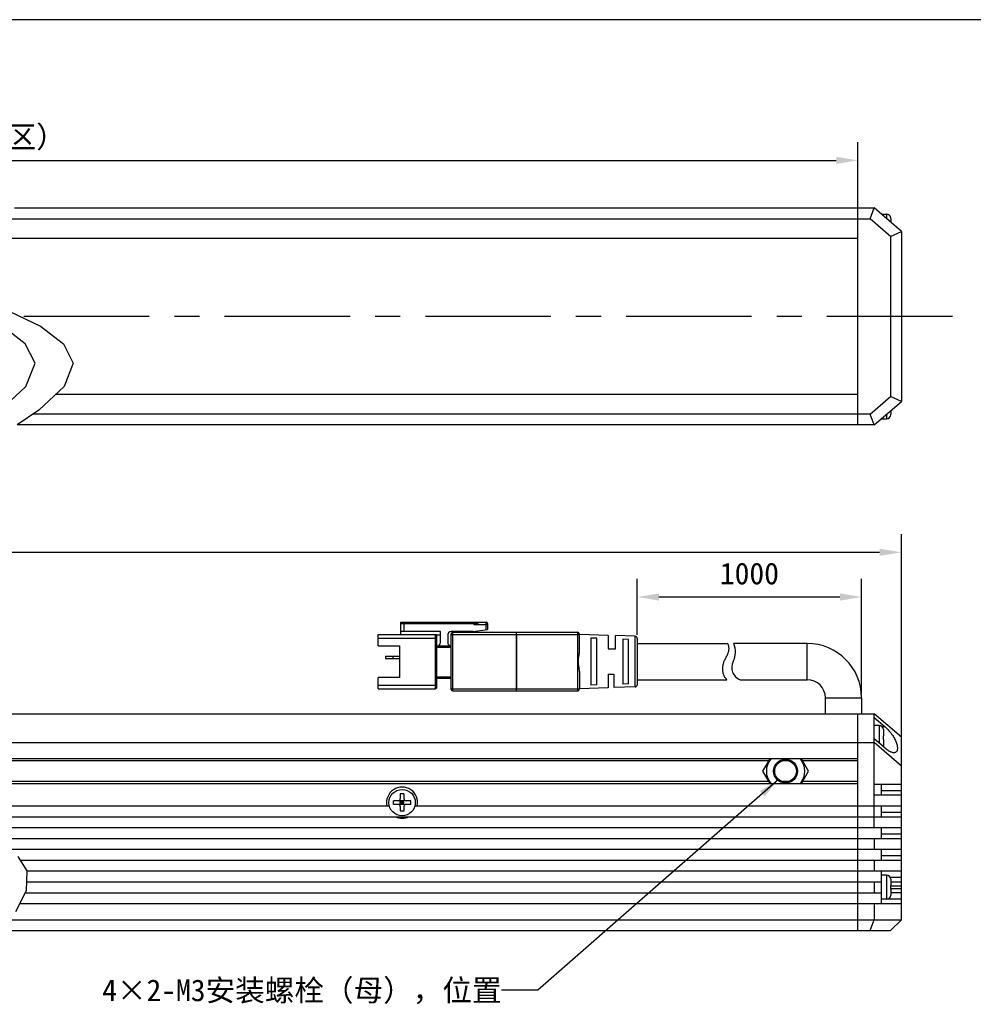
# Model space of a CAD drawing. Header units: millimetres. Extents: x 169 to 641, y 331 to 540.
# Tile 4 of 5: x 377 to 509, y 404 to 540. Entities that reach past the tile are written whole.
import ezdxf
from ezdxf.enums import TextEntityAlignment as Align

# ---------------------------------------------------------------- set-up
doc = ezdxf.new("R2010")
doc.units = ezdxf.units.MM
doc.header["$LTSCALE"] = 46.255
doc.header["$PDMODE"] = 3
doc.header["$PDSIZE"] = 8
doc.linetypes.add('CENTER', pattern=[0.6, 0.375, -0.075, 0.075, -0.075])
doc.layers.get('0').update_dxf_attribs({"linetype": 'CONTINUOUS'})
doc.layers.get('Defpoints').update_dxf_attribs({"linetype": 'CONTINUOUS'})
for name, color, linetype in [('00_COMPONENTS', 7, 'CONTINUOUS'), ('07_ALL_HOLES', 7, 'CONTINUOUS'), ('50_ALL_DETAILS', 7, 'CONTINUOUS'), ('51__DRAFT_DIMS', 7, 'CONTINUOUS'), ('_X2_56FE5C42_X0__01_528', 7, 'CONTINUOUS')]:
    doc.layers.add(name, color=color, linetype=linetype)
doc.styles.get("Standard").update_dxf_attribs({"font": 'simfang.ttf'})
doc.dimstyles.new('DIMSTYLE_1', dxfattribs={"dimtxt": 3, "dimasz": 3, "dimexe": 2.5, "dimexo": 0.5, "dimgap": 0.75, "dimtad": 1, "dimdsep": 46, "dimtxsty": 'STANDARD', "dimblk": '_FILLED', "dimblk1": '_FILLED', "dimblk2": '_FILLED', "dimcen": 0.09, "dimclrt": 3, "dimazin": 2, "dimtp": 1.2, "dimtm": 1.2, "dimtfac": 1, "dimtofl": 0, "dimtmove": 0, "dimatfit": 3, "dimldrblk": '_FILLED', "dimfxl": 1, "dimtolj": 1, "dimarcsym": 0})
doc.dimstyles.new('DIMSTYLE_2', dxfattribs={"dimtxt": 3, "dimasz": 3, "dimexe": 2.5, "dimexo": 0.5, "dimgap": 0.75, "dimtad": 1, "dimdsep": 46, "dimtxsty": 'STANDARD', "dimblk": '_FILLED', "dimblk1": '_FILLED', "dimblk2": '_FILLED', "dimcen": 0.09, "dimclrt": 3, "dimazin": 2, "dimtp": 0.3, "dimtm": 0.3, "dimtfac": 1, "dimtofl": 0, "dimtmove": 0, "dimatfit": 3, "dimldrblk": '_FILLED', "dimfxl": 1, "dimtolj": 1, "dimarcsym": 0})
doc.dimstyles.get("Standard").update_dxf_attribs({"dimtxt": 3, "dimasz": 3, "dimexe": 2.5, "dimexo": 0.5, "dimtad": 1, "dimdsep": 46, "dimtxsty": 'STANDARD', "dimblk": '_FILLED', "dimblk1": '_FILLED', "dimblk2": '_FILLED', "dimcen": 0.09, "dimclrt": 3, "dimazin": 2, "dimtol": 1, "dimtp": 0.01, "dimtm": 0.01, "dimtfac": 1, "dimtofl": 0, "dimtmove": 0, "dimatfit": 3, "dimldrblk": '_FILLED', "dimfxl": 1, "dimtolj": 1, "dimarcsym": 0})

# ---------------------------------------------------------------- blocks, each defined once
blk = doc.blocks.new('_FILLED')
at = {"color": 0, "linetype": 'ByBlock'}
blk.add_solid([(0, 0), (-1, 0.167), (-1, -0.167)], dxfattribs=at)
blk = doc.blocks.new('*D1')
at = {"layer": '51__DRAFT_DIMS', "color": 0, "lineweight": -2}
for p, q in [((239.32, 437.29), (239.32, 468.85)), ((498.9, 437.29), (498.9, 468.85)), ((242.32, 466.35), (495.9, 466.35))]:
    blk.add_line(p, q, dxfattribs=at)
at = {"layer": 'Defpoints', "color": 0}
for p in [(498.9, 466.35), (239.32, 436.79), (498.9, 436.79)]:
    blk.add_point(p, dxfattribs=at)
at = {"layer": '51__DRAFT_DIMS', "color": 0, "linetype": 'ByBlock', "lineweight": -2, "xscale": 3, "yscale": 3, "zscale": 3, "rotation": 180}
blk.add_blockref('_FILLED', (239.32, 466.35), dxfattribs=at)
at = {"layer": '51__DRAFT_DIMS', "color": 0, "linetype": 'ByBlock', "lineweight": -2, "xscale": 3, "yscale": 3, "zscale": 3}
blk.add_blockref('_FILLED', (498.9, 466.35), dxfattribs=at)
at = {"layer": '51__DRAFT_DIMS', "color": 3, "insert": (369.2, 471.1), "char_height": 3, "attachment_point": 2, "line_spacing_factor": 0.9}
blk.add_mtext('\\A1;\\A1;1278', dxfattribs=at)
blk = doc.blocks.new('*D14')
at = {"layer": '51__DRAFT_DIMS', "color": 0, "lineweight": -2}
for p, q in [((462.4, 454.95), (462.4, 462.67)), ((493.4, 446.74), (493.4, 462.67)), ((465.4, 460.17), (490.4, 460.17))]:
    blk.add_line(p, q, dxfattribs=at)
at = {"layer": 'Defpoints', "color": 0}
for p in [(493.4, 460.17), (462.4, 454.45), (493.4, 446.24)]:
    blk.add_point(p, dxfattribs=at)
at = {"layer": '51__DRAFT_DIMS', "color": 0, "linetype": 'ByBlock', "lineweight": -2, "xscale": 3, "yscale": 3, "zscale": 3, "rotation": 180}
blk.add_blockref('_FILLED', (462.4, 460.17), dxfattribs=at)
at = {"layer": '51__DRAFT_DIMS', "color": 0, "linetype": 'ByBlock', "lineweight": -2, "xscale": 3, "yscale": 3, "zscale": 3}
blk.add_blockref('_FILLED', (493.4, 460.17), dxfattribs=at)
at = {"layer": '51__DRAFT_DIMS', "color": 3, "insert": (477.9, 464.92), "char_height": 3, "attachment_point": 2, "line_spacing_factor": 0.9}
blk.add_mtext('\\A1;1000{}{{\\H0.7x;}{}}', dxfattribs=at)
blk = doc.blocks.new('*D4')
at = {"layer": '51__DRAFT_DIMS', "color": 0, "lineweight": -2}
for p, q in [((245.32, 512.97), (245.32, 523.04)), ((492.9, 512.97), (492.9, 523.04)), ((248.32, 520.54), (489.9, 520.54))]:
    blk.add_line(p, q, dxfattribs=at)
at = {"layer": 'Defpoints', "color": 0}
for p in [(492.9, 520.54), (245.32, 512.47), (492.9, 512.47)]:
    blk.add_point(p, dxfattribs=at)
at = {"layer": '51__DRAFT_DIMS', "color": 0, "linetype": 'ByBlock', "lineweight": -2, "xscale": 3, "yscale": 3, "zscale": 3, "rotation": 180}
blk.add_blockref('_FILLED', (245.32, 520.54), dxfattribs=at)
at = {"layer": '51__DRAFT_DIMS', "color": 0, "linetype": 'ByBlock', "lineweight": -2, "xscale": 3, "yscale": 3, "zscale": 3}
blk.add_blockref('_FILLED', (492.9, 520.54), dxfattribs=at)
at = {"layer": '51__DRAFT_DIMS', "color": 3, "insert": (369.11, 525.29), "char_height": 3, "attachment_point": 2, "line_spacing_factor": 0.9}
blk.add_mtext('\\A1;\\A1;1266（发光区）', dxfattribs=at)

msp = doc.modelspace()

# ---------------------------------------------------------------- linework, layer by layer
at = {"color": 7}
msp.add_line((640.64705, 539.98872), (169.419, 539.98872), dxfattribs=at)
at = {"color": 4}
for p, q in [((375.65793, 499.65218), (379.92355, 497.60456)), ((377.81464, 495.16655), (374.65507, 497.60456)), ((379.92355, 497.60456), (383.08312, 495.16655)), ((379.16991, 492.49773), (377.81464, 495.16655)), ((383.08312, 495.16655), (384.4384, 492.49773)), ((377.9003, 489.25045), (379.16991, 492.49773)), ((384.4384, 492.49773), (383.16878, 489.25045)), ((374.39804, 486.01557), (377.9003, 489.25045)), ((383.16878, 489.25045), (379.66652, 486.01557)), ((379.66652, 486.01557), (376.70626, 483.9672)), ((376.77713, 424.31218), (378.04256, 422.29214)), ((378.04256, 422.29214), (377.93985, 419.55325)), ((377.93985, 419.55325), (376.47608, 416.65319))]:
    msp.add_line(p, q, dxfattribs=at)
at = {"layer": '00_COMPONENTS', "color": 7}
for p, q in [((376.31543, 513.9672), (495.14955, 513.9672)), ((492.89955, 483.9672), (492.89955, 513.9672)), ((494.59, 512.4672), (495.14955, 513.9672)), ((498.89955, 510.7172), (495.14955, 513.9672)), ((374.1733, 512.4672), (494.59, 512.4672)), ((497.39955, 510.03225), (494.59, 512.4672)), ((496.14955, 513.1172), (496.84955, 513.1172)), ((496.14955, 513.1172), (496.14955, 513.10053)), ((497.44456, 512.56632), (497.44747, 512.56683)), ((497.44955, 512.487), (497.44955, 511.97386)), ((497.39955, 510.03225), (498.89955, 510.7172)), ((498.89955, 510.7172), (498.89955, 487.2172)), ((370.50248, 509.7672), (492.89955, 509.7672)), ((497.39955, 510.03225), (497.39955, 487.90214)), ((492.89955, 488.1672), (381.99599, 488.1672)), ((494.59, 485.4672), (497.39955, 487.90214)), ((498.89955, 487.2172), (497.39955, 487.90214)), ((495.14955, 483.9672), (498.89955, 487.2172)), ((494.59, 485.4672), (378.87402, 485.4672)), ((495.14955, 483.9672), (494.59, 485.4672)), ((496.14955, 484.83386), (496.14955, 484.8172)), ((496.14955, 484.8172), (496.84955, 484.8172)), ((497.44749, 485.36756), (497.44456, 485.36808)), ((497.44955, 485.96053), (497.44955, 485.44739)), ((495.14955, 483.9672), (376.70626, 483.9672)), ((485.89955, 453.73792), (475.74255, 453.73792)), ((476.62534, 448.73792), (485.89955, 448.73792)), ((488.39955, 444.03792), (488.39955, 446.23792)), ((493.39955, 446.23792), (493.39955, 444.03792)), ((367.43164, 444.03792), (495.14955, 444.03792)), ((492.89955, 414.03792), (492.89955, 444.03792)), ((498.89955, 440.78792), (495.14955, 444.03792)), ((495.14955, 428.28792), (495.14955, 444.03792)), ((495.14955, 443.52285), (496.64955, 442.22285)), ((495.84955, 442.38792), (495.14955, 442.38792)), ((496.44456, 441.83704), (496.44749, 441.83756)), ((496.44456, 441.83704), (496.44608, 441.82398)), ((496.44608, 441.82398), (496.44732, 441.81086)), ((496.44732, 441.81086), (496.44829, 441.79767)), ((496.44829, 441.79767), (496.44898, 441.78442)), ((496.44898, 441.78442), (496.4494, 441.77111)), ((496.4494, 441.77111), (496.44955, 441.75773)), ((496.44955, 441.75773), (496.44955, 440.98792)), ((364.72381, 440.03792), (495.14955, 440.03792)), ((496.64955, 439.253), (495.14955, 440.553)), ((498.89955, 436.78792), (495.14955, 440.03792)), ((496.44456, 440.98792), (496.44955, 440.98792)), ((496.44955, 440.48792), (496.44456, 440.48792)), ((496.44955, 439.71812), (496.44941, 439.70482)), ((496.44955, 440.48792), (496.44955, 439.71812)), ((498.89955, 415.53792), (498.89955, 440.78792)), ((496.44609, 439.65194), (496.44456, 439.6388)), ((496.44749, 439.63829), (496.44456, 439.6388)), ((496.44733, 439.66512), (496.44609, 439.65194)), ((496.4483, 439.67832), (496.44733, 439.66512)), ((496.44899, 439.69156), (496.4483, 439.67832)), ((496.44941, 439.70482), (496.44899, 439.69156)), ((492.89955, 437.78792), (363.67758, 437.78792)), ((480.70566, 437.78792), (479.72415, 436.0879)), ((486.07495, 436.0879), (485.09344, 437.78792)), ((479.72415, 436.0879), (480.70563, 434.38792)), ((485.09347, 434.38792), (486.07495, 436.0879)), ((363.02682, 434.38792), (492.89955, 434.38792)), ((495.14955, 434.28792), (498.89955, 434.28792)), ((496.14955, 432.78792), (496.14955, 434.28792)), ((429.64955, 432.93792), (429.64955, 432.28792)), ((430.14955, 432.93792), (429.64955, 432.93792)), ((430.14955, 432.93792), (430.14955, 432.28792)), ((428.69955, 431.48792), (428.69955, 431.98792)), ((429.34955, 431.98792), (428.69955, 431.98792)), ((430.23742, 431.40005), (429.56168, 432.07579)), ((429.56168, 431.40005), (430.23742, 432.07579)), ((429.64955, 431.48792), (429.64955, 431.98792)), ((430.14955, 431.98792), (429.64955, 431.98792)), ((430.14955, 431.73792), (429.64955, 431.73792)), ((429.89955, 431.98792), (429.89955, 431.48792)), ((430.14955, 431.48792), (430.14955, 431.98792)), ((431.09955, 431.98792), (430.44955, 431.98792)), ((431.09955, 431.48792), (431.09955, 431.98792)), ((498.89955, 432.78792), (495.14955, 432.78792)), ((364.33399, 431.28792), (428.14331, 431.28792)), ((429.34955, 431.48792), (428.69955, 431.48792)), ((430.14955, 431.48792), (429.64955, 431.48792)), ((429.64955, 431.18792), (429.64955, 430.53792)), ((430.14955, 430.53792), (429.64955, 430.53792)), ((430.14955, 431.18792), (430.14955, 430.53792)), ((431.09955, 431.48792), (430.44955, 431.48792)), ((431.74076, 431.28792), (498.89955, 431.28792)), ((496.14955, 429.78792), (496.14955, 431.28792)), ((366.25376, 429.78792), (498.89955, 429.78792)), ((369.47927, 428.28792), (498.89955, 428.28792)), ((496.14955, 426.78792), (496.14955, 428.28792)), ((372.92112, 426.78792), (498.89955, 426.78792)), ((495.14955, 426.78792), (495.14955, 425.28792)), ((375.47255, 425.28792), (498.89955, 425.28792)), ((496.14955, 423.78792), (496.14955, 425.28792)), ((377.10554, 423.78792), (498.89955, 423.78792)), ((495.14955, 423.78792), (495.14955, 422.28792)), ((378.0424, 422.28792), (498.89955, 422.28792)), ((496.14955, 417.78792), (496.14955, 422.28792)), ((377.98615, 420.78792), (496.14955, 420.78792)), ((495.14955, 420.78792), (495.14955, 419.28792)), ((496.84955, 421.68792), (496.14955, 421.68792)), ((497.44456, 421.13704), (497.44749, 421.13756)), ((497.44456, 421.13704), (497.44608, 421.12398)), ((497.44608, 421.12398), (497.44732, 421.11086)), ((497.44732, 421.11086), (497.44829, 421.09767)), ((497.44829, 421.09767), (497.44898, 421.08442)), ((497.44898, 421.08442), (497.4494, 421.07111)), ((497.4494, 421.07111), (497.44955, 421.05773)), ((497.44955, 421.05773), (497.44955, 420.28792)), ((497.44955, 420.78792), (498.89955, 420.78792)), ((497.44456, 420.28792), (497.44955, 420.28792)), ((497.44955, 419.78792), (497.44456, 419.78792)), ((497.44955, 419.78792), (497.44955, 419.01812)), ((377.80593, 419.28792), (496.14955, 419.28792)), ((496.84955, 418.38792), (496.14955, 418.38792)), ((497.44609, 418.95194), (497.44456, 418.9388)), ((497.44749, 418.93829), (497.44456, 418.9388)), ((497.44733, 418.96512), (497.44609, 418.95194)), ((497.4483, 418.97832), (497.44733, 418.96512)), ((497.44899, 418.99156), (497.4483, 418.97832)), ((497.44941, 419.00482), (497.44899, 418.99156)), ((497.44955, 419.01812), (497.44941, 419.00482)), ((498.89955, 419.28792), (497.44955, 419.28792)), ((377.04882, 417.78792), (498.89955, 417.78792)), ((495.14955, 417.78792), (495.14955, 415.53792)), ((375.49501, 415.53792), (498.89955, 415.53792)), ((494.59, 414.03792), (495.14955, 415.53792)), ((497.39955, 414.03792), (498.89955, 415.53792)), ((374.17549, 414.03792), (497.39955, 414.03792))]:
    msp.add_line(p, q, dxfattribs=at)
at = {"layer": '00_COMPONENTS', "color": 4}
for p, q in [((496.84955, 513.1172), (496.84955, 512.49386)), ((496.84955, 485.44053), (496.84955, 484.8172)), ((485.89955, 448.73792), (485.89955, 453.73792)), ((488.39955, 446.23792), (493.39955, 446.23792)), ((495.84955, 442.38792), (495.84955, 439.94633)), ((496.64955, 442.22285), (496.25992, 442.22285)), ((480.56132, 437.53792), (363.57491, 437.53792)), ((483.2822, 437.53792), (482.5169, 437.53792)), ((492.89955, 437.53792), (485.23778, 437.53792)), ((480.56129, 434.63792), (362.98368, 434.63792)), ((483.28236, 434.63792), (482.51132, 434.63792)), ((492.89955, 434.63792), (485.2378, 434.63792)), ((498.89955, 433.37371), (496.14955, 433.37371)), ((498.89955, 430.37371), (496.14955, 430.37371)), ((498.89955, 427.37371), (496.14955, 427.37371)), ((498.89955, 424.37371), (496.14955, 424.37371)), ((496.84955, 421.68792), (496.84955, 418.38792)), ((498.89955, 421.37371), (497.37579, 421.37371)), ((497.44564, 420.23985), (498.89955, 420.23985)), ((498.89955, 419.836), (497.44564, 419.836)), ((498.89955, 418.37371), (496.14955, 418.37371))]:
    msp.add_line(p, q, dxfattribs=at)
at = {"layer": '00_COMPONENTS', "color": 7}
for points in [[(497.44955, 512.487), (497.44941, 512.5003), (497.44899, 512.51356), (497.4483, 512.5268), (497.44733, 512.54), (497.44609, 512.55317), (497.44456, 512.56632)], [(497.44456, 485.36808), (497.44608, 485.38113), (497.44732, 485.39426), (497.44829, 485.40744), (497.44898, 485.4207), (497.4494, 485.43401), (497.44955, 485.44739)], [(496.64955, 442.22285), (496.79059, 442.09499), (496.92783, 441.96155), (497.06128, 441.82251), (497.19184, 441.67642), (497.31861, 441.52474), (497.43886, 441.37183), (497.55207, 441.218), (497.65876, 441.06294), (497.7577, 440.91006), (497.84849, 440.75984), (497.93152, 440.61179), (498.0068, 440.46793), (498.07412, 440.32863), (498.13367, 440.19351), (498.18604, 440.0634), (498.23119, 439.93852), (498.26916, 439.81866), (498.30057, 439.704), (498.3255, 439.5946), (498.34388, 439.49042), (498.35608, 439.39147), (498.36224, 439.29768), (498.36223, 439.20913), (498.35605, 439.12604), (498.34381, 439.04827), (498.32541, 438.97596), (498.30045, 438.90981), (498.26901, 438.84963), (498.23102, 438.7956), (498.18584, 438.74902), (498.13344, 438.70971), (498.07386, 438.67786), (498.00651, 438.65528), (497.93121, 438.64193), (497.86114, 438.6378)], [(496.44687, 440.86312), (496.44629, 440.90476), (496.44552, 440.94636), (496.44456, 440.98792)], [(496.44456, 440.48792), (496.44552, 440.52954), (496.44629, 440.57118), (496.44687, 440.61284), (496.44727, 440.65452), (496.44747, 440.69621), (496.44747, 440.77969)], [(496.44747, 440.77969), (496.44727, 440.82142), (496.44687, 440.86311)], [(497.86114, 438.6378), (497.84816, 438.63786), (497.75736, 438.64503), (497.65843, 438.66368), (497.55177, 438.69357), (497.43858, 438.736), (497.31837, 438.79151), (497.19165, 438.85957), (497.06113, 438.93978), (496.92773, 439.03202), (496.79053, 439.13643), (496.64955, 439.253)], [(497.44687, 420.16312), (497.44629, 420.20476), (497.44552, 420.24636), (497.44456, 420.28792)], [(497.44456, 419.78792), (497.44552, 419.82954), (497.44629, 419.87118), (497.44687, 419.91284), (497.44727, 419.95452), (497.44747, 419.99621), (497.44747, 420.07969)], [(497.44747, 420.07969), (497.44727, 420.12142), (497.44687, 420.16311)]]:
    msp.add_lwpolyline(points, dxfattribs=at)
for centre, radius in [((482.89955, 436.0879), 1.65), ((482.89955, 436.0879), 1.5), ((429.89955, 431.73792), 1.825)]:
    msp.add_circle(centre, radius, dxfattribs=at)
for centre, radius, start, end in [((496.84955, 512.5172), 0.6, 4.7454404, 90), ((496.84955, 485.4172), 0.6, 270, 355.2545596), ((472.96978, 452.5926), 3, 333.1562327, 22.4436174), ((485.89955, 446.23792), 7.5, 0, 90), ((477.25254, 450.42512), 1.8, 153.1562327, 249.6078352), ((485.89955, 446.23792), 2.5, 0, 90), ((495.84955, 441.78792), 0.6, 4.7454404, 90), ((495.84955, 439.68792), 0.6, 338.1202142, 355.2545596), ((482.89955, 436.0879), 2.65578, 140.1845643, 219.8141529), ((482.89955, 436.0879), 2.65578, 320.1858471, 39.8154357), ((429.89955, 431.73792), 2.15, 347.9185301, 192.0814699), ((429.34955, 432.28792), 0.3, 270, 360), ((430.44955, 432.28792), 0.3, 180, 270), ((429.34955, 431.18792), 0.3, 0, 90), ((430.44955, 431.18792), 0.3, 90, 180), ((429.89955, 431.73792), 2.15, 245.0908473, 294.9091527), ((496.84955, 421.08792), 0.6, 4.7454404, 90), ((496.84955, 418.98792), 0.6, 270, 355.2545596)]:
    msp.add_arc(centre, radius, start, end, dxfattribs=at)
at = {"layer": '07_ALL_HOLES', "color": 1, "linetype": 'CENTER'}
msp.add_line((505.96244, 498.9672), (236.32211, 498.9672), dxfattribs=at)
at = {"layer": '_X2_56FE5C42_X0__01_528', "color": 7}
for p, q in [((429.69955, 454.98792), (429.69955, 456.68792)), ((429.69955, 456.68792), (441.49955, 456.68792)), ((429.69955, 456.48792), (440.09955, 456.48792)), ((439.79955, 456.38792), (440.69955, 456.68792)), ((441.69955, 456.48792), (441.69955, 455.68792)), ((426.59955, 453.43792), (426.59955, 454.98792)), ((426.59955, 454.98792), (434.49955, 454.98792)), ((435.19955, 455.38792), (429.69955, 455.38792)), ((435.19955, 454.88792), (434.67268, 454.88792)), ((434.69955, 447.68792), (434.69955, 454.78792)), ((435.19955, 453.88792), (435.19955, 455.38792)), ((436.19955, 454.88792), (436.19955, 453.88792)), ((439.69955, 455.38792), (436.69955, 455.38792)), ((436.69955, 447.38792), (436.69955, 455.08792)), ((436.89955, 455.28792), (454.09955, 455.28792)), ((439.69955, 455.38792), (441.69955, 455.68792)), ((454.39955, 452.5912), (454.39955, 454.98792)), ((458.39955, 454.86292), (454.39955, 454.98792)), ((458.39955, 454.86292), (458.39955, 452.98819)), ((462.10892, 454.747), (459.39955, 454.83167)), ((459.39955, 452.98806), (459.39955, 454.83167)), ((426.59955, 453.43792), (429.59955, 453.43792)), ((429.59955, 449.03792), (429.59955, 453.43792)), ((436.69955, 453.38792), (434.69955, 453.38792)), ((455.99955, 454.49791), (455.99955, 447.97794)), ((456.26472, 454.48859), (455.99956, 454.49791)), ((456.79956, 454.46936), (456.26472, 454.48859)), ((456.79955, 448.00634), (456.79955, 454.46936)), ((461.19917, 454.31209), (460.39955, 454.34097)), ((460.39955, 454.34097), (460.39955, 448.13488)), ((461.19916, 448.16359), (461.19916, 454.31209)), ((462.39955, 454.44715), (462.39955, 448.0287)), ((462.39955, 453.73792), (474.89238, 453.73792)), ((427.59955, 451.98792), (427.59955, 451.68792)), ((427.59955, 451.98792), (429.59955, 451.98792)), ((428.59955, 451.98792), (428.59955, 451.68792)), ((458.39956, 452.98792), (459.39956, 452.98792)), ((427.59955, 451.68792), (429.59955, 451.68792)), ((454.39955, 449.88462), (454.39955, 447.48792)), ((458.39955, 449.48792), (459.19955, 449.48792)), ((458.39955, 449.48792), (458.39955, 447.61292)), ((459.19955, 447.63792), (459.19955, 449.48792)), ((426.59955, 447.48792), (426.59955, 449.03792)), ((429.59955, 449.03792), (426.59955, 449.03792)), ((436.69955, 448.88792), (434.69955, 448.88792)), ((456.79955, 448.00634), (455.99955, 447.97794)), ((461.19916, 448.16359), (460.39955, 448.13488)), ((462.39955, 448.73792), (474.79081, 448.73792)), ((426.59955, 447.48792), (434.49955, 447.48792)), ((436.89955, 447.18792), (454.09955, 447.18792)), ((458.39955, 447.61292), (454.39955, 447.48792)), ((462.10892, 447.72884), (459.19955, 447.63792))]:
    msp.add_line(p, q, dxfattribs=at)
at = {"layer": '_X2_56FE5C42_X0__01_528', "color": 4}
for p, q in [((429.69955, 456.58792), (440.39955, 456.58792)), ((430.19955, 455.38792), (430.19955, 456.48792)), ((439.79955, 456.38792), (441.69955, 456.38792)), ((441.49955, 455.65792), (441.49955, 456.68792)), ((434.49955, 447.48792), (434.49955, 454.98792)), ((436.69955, 454.98792), (454.39955, 454.98792)), ((436.89955, 447.18792), (436.89955, 455.28792)), ((445.67388, 455.28792), (445.67388, 447.18792)), ((445.72485, 454.98792), (445.72485, 447.48792)), ((454.15052, 454.98792), (454.15052, 447.48792)), ((462.10892, 447.72884), (462.10892, 454.747)), ((426.59955, 454.48792), (434.69955, 454.48792)), ((436.69955, 453.18792), (434.69955, 453.18792)), ((426.59955, 447.98792), (434.69955, 447.98792)), ((436.69955, 449.08792), (434.69955, 449.08792)), ((436.69955, 447.48792), (454.39955, 447.48792))]:
    msp.add_line(p, q, dxfattribs=at)
for points in [[(445.72485, 454.98792), (445.7244, 455.02765), (445.72306, 455.06674), (445.72084, 455.1045), (445.71777, 455.14042), (445.71391, 455.17365), (445.70938, 455.20316), (445.70437, 455.22832), (445.69893, 455.24919), (445.69307, 455.26584), (445.68686, 455.27803), (445.68043, 455.28544), (445.67388, 455.28792)], [(454.09955, 455.28792), (454.10489, 455.28627), (454.11019, 455.28132), (454.11536, 455.27312), (454.12038, 455.26173), (454.12516, 455.24729), (454.12966, 455.22999), (454.1338, 455.21008), (454.13757, 455.18777), (454.14091, 455.16327), (454.1438, 455.13684), (454.1462, 455.10878), (454.14809, 455.07952), (454.14944, 455.04942), (454.15025, 455.01877), (454.15052, 454.98792)], [(445.67388, 447.18792), (445.68056, 447.19051), (445.68712, 447.19822), (445.69343, 447.21088), (445.6994, 447.22824), (445.70492, 447.24999), (445.70992, 447.27578), (445.7143, 447.30518), (445.718, 447.33768), (445.72095, 447.37281), (445.7231, 447.40999), (445.72441, 447.44858), (445.72485, 447.48792)], [(454.15052, 447.48792), (454.15008, 447.4486), (454.14877, 447.41), (454.14662, 447.37279), (454.14366, 447.33761), (454.13996, 447.30504), (454.13556, 447.27561), (454.13055, 447.2498), (454.12502, 447.22807), (454.11905, 447.21075), (454.11274, 447.19815), (454.1062, 447.19049), (454.09955, 447.18792)]]:
    msp.add_lwpolyline(points, dxfattribs=at)
at = {"layer": '_X2_56FE5C42_X0__01_528', "color": 7}
for points in [[(474.79081, 448.73792), (474.78453, 448.74276), (474.76967, 448.75749), (474.74621, 448.78242), (474.71223, 448.81819), (474.66967, 448.86483), (474.62427, 448.92097), (474.57616, 448.98564), (474.52522, 449.05845), (474.47681, 449.1378), (474.43189, 449.22283), (474.3895, 449.31261), (474.35209, 449.40482), (474.3208, 449.49685), (474.2945, 449.58914), (474.27227, 449.68421), (474.25386, 449.78168), (474.23952, 449.88113), (474.22908, 449.98582), (474.22206, 450.09734), (474.21893, 450.21401), (474.22094, 450.33438), (474.22835, 450.45869), (474.2409, 450.58617), (474.25906, 450.71348), (474.28343, 450.84031), (474.31341, 450.96615), (474.34762, 451.08733), (474.38548, 451.20016), (474.42756, 451.30768), (474.47426, 451.41635), (474.52717, 451.5285), (474.5847, 451.64133), (474.64239, 451.75357), (474.69996, 451.86468), (474.75769, 451.97474), (474.81192, 452.08343), (474.86196, 452.19038), (474.90851, 452.29549), (474.94993, 452.3989), (474.98587, 452.49951), (475.01668, 452.59794), (475.04189, 452.69664), (475.06169, 452.79507), (475.07588, 452.89263), (475.0834, 452.99114), (475.08355, 453.09065), (475.07702, 453.18863), (475.06484, 453.2827), (475.04562, 453.37194), (475.02075, 453.45473), (474.99541, 453.52834), (474.96956, 453.59205), (474.94323, 453.64511), (474.92182, 453.68613), (474.9071, 453.71503), (474.89729, 453.73224), (474.89238, 453.73792)], [(454.25399, 451.23792), (454.26155, 451.38621), (454.27471, 451.53532), (454.2928, 451.68525), (454.31532, 451.8364), (454.33983, 451.98837), (454.36265, 452.13996), (454.38149, 452.29075), (454.39461, 452.44117), (454.39955, 452.5912)], [(454.33574, 450.51798), (454.30389, 450.71916), (454.28971, 450.81415), (454.27714, 450.90627), (454.26701, 450.99478), (454.25975, 451.07943), (454.25538, 451.16048), (454.25399, 451.23792)], [(454.39955, 449.88462), (454.39811, 449.96269), (454.39386, 450.04507), (454.3869, 450.13175), (454.3772, 450.22361), (454.36499, 450.31978), (454.35106, 450.41768), (454.33574, 450.51798)]]:
    msp.add_lwpolyline(points, dxfattribs=at)
for centre, radius, start, end in [((441.49955, 456.48792), 0.2, 0, 89.9999993), ((434.49955, 454.78792), 0.2, 0.0000002, 89.9999992), ((436.69955, 454.88792), 0.5, 90, 180), ((436.89955, 455.08792), 0.2, 90, 179.9999993), ((454.09955, 454.98792), 0.3, 0.0000002, 89.9999999), ((462.09955, 454.44715), 0.3, 0.023181, 88.1820546), ((434.69955, 453.88792), 0.5, 270.0000003, 359.9999997), ((436.69955, 453.88792), 0.5, 180.0000002, 270), ((462.09955, 448.02869), 0.3, 271.7900492, 359.9492092), ((434.49955, 447.68792), 0.2, 270.0000001, 0.0001294), ((436.89955, 447.38792), 0.2, 180.0000001, 270), ((454.09955, 447.48792), 0.3, 270, 359.9999992)]:
    msp.add_arc(centre, radius, start, end, dxfattribs=at)

# ---------------------------------------------------------------- texts
at = {"layer": '50_ALL_DETAILS', "color": 3}
msp.add_text('4×2-M3安装螺栓（母），位置', height=3, dxfattribs=at).set_placement((443.65074, 404.29175), align=Align.RIGHT)

# ---------------------------------------------------------------- dimensions: what is measured, and where the dimension line sits
at = {"layer": '51__DRAFT_DIMS', "color": 4}
for base, p1, p2, text, picture, middle in [((492.89955, 520.5378), (245.32211, 512.4672), (492.89955, 512.4672), '\\A1;1266（发光区）', '*D4', (369.11083, 520.5378)), ((498.89955, 466.34533), (239.32211, 436.78792), (498.89955, 436.78792), '\\A1;1278', '*D1', (369.20166, 466.34533))]:
    dim = msp.add_linear_dim(base=base, p1=p1, p2=p2, text=text, dimstyle='DIMSTYLE_1', override={"dimtxsty": 'STANDARD'}, dxfattribs=at)
    dim.commit()
    dim.dimension.update_dxf_attribs({"geometry": picture, "text_midpoint": middle, "dimtype": 160})
dim = msp.add_linear_dim(base=(493.39955, 460.17201), p1=(462.39955, 454.44726), p2=(493.39955, 446.23792), text='1000{}{{\\H0.7x;}{}}', dimstyle='DIMSTYLE_2', override={"dimdec": 4}, dxfattribs=at)
dim.commit()
dim.dimension.update_dxf_attribs({"geometry": '*D14', "text_midpoint": (477.89955, 462.92201)})

# ---------------------------------------------------------------- leaders
at = {"layer": '50_ALL_DETAILS', "color": 4}
msp.add_leader([(481.93537, 434.93883), (448.65074, 405.79175), (443.65074, 405.79175)], dimstyle='STANDARD', override={"dimtad": 0}, dxfattribs=at)

doc.saveas('drawing.dxf')
